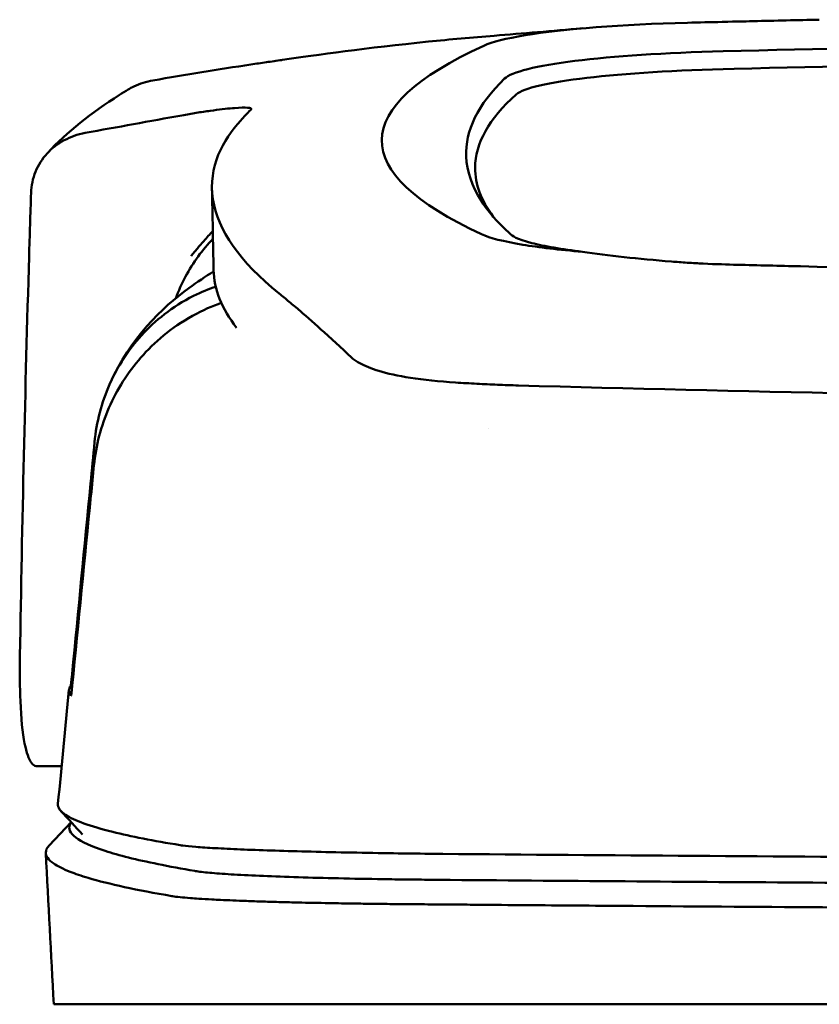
# Model space of a CAD drawing. Header units: millimetres. Extents: x 185 to 385, y 71 to 381.
# Tile 3 of 8: x 206 to 240, y 339 to 381. Entities that reach past the tile are written whole.
import ezdxf

# ---------------------------------------------------------------- set-up
doc = ezdxf.new("R2010")
doc.units = ezdxf.units.MM
doc.layers.add('Visible (ISO)', color=7, linetype='Continuous', lineweight=50)

msp = doc.modelspace()

# ---------------------------------------------------------------- linework, layer by layer
at = {"layer": 'Visible (ISO)'}
for p, q in [((239.132, 370.374), (239.14, 370.374)), ((225.319, 365.358), (225.329, 365.357)), ((207.591, 349.02), (206.545, 349.02)), ((207.062, 345.64), (208, 346.627)), ((207.256, 338.85), (212.606, 338.85)), ((212.63, 338.85), (223.595, 338.85)), ((223.684, 338.85), (223.595, 338.85)), ((223.684, 338.85), (285.328, 338.85))]:
    msp.add_line(p, q, dxfattribs=at)
for centre, major_axis, ratio, start_param, end_param in [((236.696, 379.479), (11.395, -0.001), 0.116501, 1.781282, 2.52747), ((339.78, 326.827), (-491.039, 0), 0.112496, 4.925773, 4.928853), ((236.88, 379.454), (11.62, -0.008), 0.117057, 2.527526, 2.891655), ((362.191, 375.776), (140.93, 0.029), 0.116446, 2.892175, 3.388046), ((285.228, 355.153), (225.492, 0.002), 0.110939, 1.570719, 1.791596), ((238.486, 378.233), (12.06, -0.005), 0.112737, 1.791766, 3.029303), ((285.25, 355.122), (-227.223, 0), 0.106767, 4.71241, 4.92951), ((238.879, 377.566), (11.958, 0), 0.106769, 1.787974, 3.024834), ((472.758, 375.58), (247.896, 0.399), 0.112494, 3.026338, 3.14596), ((471.511, 374.58), (-246.265, 0), 0.106767, 6.163675, 6.283184), ((542.234, 328.533), (-328.583, 44.868), 0.123507, 6.188163, 6.200241), ((1867.849, 334.829), (-1662.18, -0.149), 0.85466, 6.255847, 6.257756), ((236.999, 372.097), (11.832, 0.02), 0.1161, 3.386388, 3.747718), ((220.024, 366.545), (-8, 0), 0.941628, 5.682982, 5.950394), ((469.687, 370.274), (-255.609, 0), 0.112496, 0.002074, 0.087879), ((227.121, 366.878), (-7.019, -0.248), 0.209962, 0.510009, 0.541864), ((467.828, 352.25), (-259.925, 0), 0.034069, 6.258567, 6.308615), ((341.48, 393.269), (-131.694, -46.074), 0.097566, 0.177551, 0.181879), ((227.671, 344.998), (15.81, -0.255), 0.013999, 1.814143, 1.864666), ((216.999, 344.577), (4.064, -0.085), 0.06622, 3.560328, 3.573474), ((225.009, 344.316), (8.722, -0.051), 0.018129, 4.550228, 4.559677), ((212.325, 343.474), (-0.118, 0.018), 0.055246, 1.360606, 1.559875), ((224.781, 344.45), (9.456, 0.138), 0.140036, 4.558691, 4.567892)]:
    msp.add_ellipse(centre, major_axis=major_axis, ratio=ratio, start_param=start_param, end_param=end_param, dxfattribs=at)
for points, knots in [([(239.94, 380.909), (238.999, 380.888), (238.061, 380.867), (236.676, 380.835), (236.486, 380.831), (235.794, 380.814)], [-0.8458994, -0.8458994, -0.8458994, -0.8458994, -0.3752076, -0.3752076, -0.1515992, -0.1515992, -0.1515992, -0.1515992]), ([(217.024, 379.191), (218.472, 379.405), (220.627, 379.704), (224.176, 380.065), (225.115, 380.15), (226.059, 380.224)], [0, 0, 0, 0, 0.4392287, 0.4392287, 0.5941548, 0.5941548, 0.5941548, 0.5941548]), ([(215.674, 378.997), (214.977, 378.89), (214.281, 378.779), (212.886, 378.551), (212.189, 378.434), (211.492, 378.315)], [0.000028, 0.000028, 0.000028, 0.000028, 0.211767, 0.211767, 0.4239683, 0.4239683, 0.4239683, 0.4239683]), ([(215.677, 378.998), (215.676, 378.998), (215.676, 378.998), (215.675, 378.997), (215.674, 378.997), (215.674, 378.997)], [0.000000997, 0.000000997, 0.000000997, 0.000000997, 0.0001839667, 0.0001839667, 0.000312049, 0.000312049, 0.000312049, 0.000312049]), ([(216.991, 379.186), (216.771, 379.154), (216.552, 379.122), (216.113, 379.059), (215.893, 379.028), (215.677, 378.998)], [0, 0, 0, 0, 0.0665895, 0.0665895, 0.1345736, 0.1345736, 0.1345736, 0.1345736]), ([(210.44, 377.928), (210.515, 377.972), (210.592, 378.013), (210.93, 378.176), (211.207, 378.266), (211.492, 378.315)], [-0.1127941, -0.1127941, -0.1127941, -0.1127941, -0.0866991, -0.0866991, -0.0000252, -0.0000252, -0.0000252, -0.0000252]), ([(214.892, 377.13), (214.624, 377.107), (214.3, 377.069), (213.747, 376.991), (213.547, 376.961), (213.141, 376.895), (212.936, 376.86), (212.729, 376.822)], [0, 0, 0, 0, 0.1260356, 0.1260356, 0.192084, 0.192084, 0.2556621, 0.2556621, 0.2556621, 0.2556621]), ([(215.681, 377.074), (215.708, 377.114), (215.655, 377.14), (215.411, 377.161), (215.218, 377.156), (214.97, 377.136)], [0, 0, 0, 0, 0.1204642, 0.1204642, 0.2420244, 0.2420244, 0.2420244, 0.2420244]), ([(215.659, 377.049), (215.664, 377.053), (215.668, 377.058), (215.675, 377.066), (215.678, 377.07), (215.681, 377.074)], [0, 0, 0, 0, 0.01190192, 0.01190192, 0.02379969, 0.02379969, 0.02379969, 0.02379969]), ([(208.594, 376.07), (209.283, 376.196), (209.974, 376.322), (211.351, 376.572), (212.04, 376.697), (212.728, 376.822)], [0.0000116, 0.0000116, 0.0000116, 0.0000116, 0.2114776, 0.2114776, 0.4225254, 0.4225254, 0.4225254, 0.4225254]), ([(216.878, 369.213), (215.199, 370.568), (214.254, 371.922), (213.838, 374.636), (214.483, 375.76), (215.24, 376.609)], [0, 0, 0, 0, 3.35024, 3.35024, 6.902449, 6.902449, 6.902449, 6.902449]), ([(208.594, 376.07), (208.278, 376.013), (207.977, 375.906), (207.426, 375.609), (207.179, 375.419), (206.76, 374.964), (206.595, 374.697), (206.361, 374.126), (206.296, 373.82), (206.287, 373.512)], [-0.4076943, -0.4076943, -0.4076943, -0.4076943, -0.3108189, -0.3108189, -0.2123555, -0.2123555, -0.10788, -0.10788, -0.000002, -0.000002, -0.000002, -0.000002]), ([(224.865, 375.059), (224.89, 374.434), (225.102, 373.808), (225.744, 372.807), (226.053, 372.431), (226.526, 371.962), (226.624, 371.868), (226.853, 371.66), (226.99, 371.544), (228.194, 371.232), (228.927, 371.105), (229.83, 370.994)], [2.930381, 2.930381, 2.930381, 2.930381, 4.072753, 4.072753, 4.762452, 4.762452, 4.934856, 4.934856, 5.145284, 5.145284, 5.311389, 5.311389, 5.311389, 5.311389]), ([(214.047, 371.883), (213.92, 371.745), (213.791, 371.601), (213.571, 371.348), (213.479, 371.242), (213.237, 370.952), (213.127, 370.812), (213.116, 370.803)], [-0.01145823, -0.01145823, -0.01145823, -0.01145823, -0.00744532, -0.00744532, -0.00463647, -0.00463647, 0, 0, 0, 0]), ([(227.276, 371.298), (227.625, 371.24), (228.014, 371.185), (228.869, 371.083), (229.333, 371.036), (229.83, 370.994)], [-0.3736448, -0.3736448, -0.3736448, -0.3736448, -0.187366, -0.187366, -0.0000172, -0.0000172, -0.0000172, -0.0000172]), ([(229.83, 370.994), (230.371, 370.912), (230.965, 370.837), (232.242, 370.698), (232.919, 370.635), (233.63, 370.578)], [0.0000437, 0.0000437, 0.0000437, 0.0000437, 0.2355373, 0.2355373, 0.4693483, 0.4693483, 0.4693483, 0.4693483]), ([(206.203, 370.8), (206.119, 367.958), (206.044, 365.115), (205.915, 359.429), (205.859, 356.586), (205.814, 353.743)], [-1.996171, -1.996171, -1.996171, -1.996171, -0.998042, -0.998042, -0.000001, -0.000001, -0.000001, -0.000001]), ([(233.63, 370.578), (233.85, 370.561), (234.073, 370.544), (234.546, 370.514), (234.77, 370.501), (234.976, 370.491)], [0, 0, 0, 0, 0.0725125, 0.0725125, 0.1522142, 0.1522142, 0.1522142, 0.1522142]), ([(209.652, 365.358), (210.532, 367.326), (211.868, 368.594), (213.383, 369.707), (213.734, 369.941), (214.08, 370.151)], [0, 0, 0, 0, 1.483168, 1.483168, 1.942831, 1.942831, 1.942831, 1.942831]), ([(234.976, 370.491), (235.556, 370.463), (235.995, 370.451), (237.335, 370.418), (238.233, 370.396), (239.132, 370.374)], [0.1522142, 0.1522142, 0.1522142, 0.1522142, 0.3763363, 0.3763363, 0.8296812, 0.8296812, 0.8296812, 0.8296812]), ([(239.14, 370.374), (246.76, 370.186), (254.395, 370.046), (265.933, 369.905), (269.781, 369.87), (275.567, 369.834), (277.501, 369.825), (281.284, 369.813), (283.097, 369.81), (284.996, 369.81)], [0.000811, 0.000811, 0.000811, 0.000811, 2.334672, 2.334672, 3.49801, 3.49801, 4.08174, 4.08174, 4.638981, 4.638981, 4.638981, 4.638981]), ([(208.996, 362.866), (209.078, 363.719), (209.296, 364.555), (209.983, 366.105), (210.446, 366.813), (211.575, 368.049), (212.31, 368.649), (213.557, 369.273), (213.876, 369.403), (214.172, 369.504)], [-0.7441004, -0.7441004, -0.7441004, -0.7441004, -0.5496874, -0.5496874, -0.3565169, -0.3565169, -0.159797, -0.159797, -0.0894613, -0.0894613, -0.0894613, -0.0894613]), ([(216.878, 369.213), (217.018, 369.1), (217.163, 368.981), (217.462, 368.731), (217.617, 368.601), (217.776, 368.466)], [-0.5571002, -0.5571002, -0.5571002, -0.5571002, -0.2776825, -0.2776825, 0, 0, 0, 0]), ([(208.974, 361.879), (209.057, 362.722), (209.274, 363.552), (209.954, 365.115), (210.416, 365.84), (211.54, 367.125), (212.271, 367.756), (213.621, 368.504), (214.042, 368.683), (214.41, 368.814)], [0, 0, 0, 0, 0.2548242, 0.2548242, 0.5112444, 0.5112444, 0.772586, 0.772586, 0.8990175, 0.8990175, 0.8990175, 0.8990175]), ([(217.776, 368.466), (218.095, 368.196), (218.439, 367.887), (218.948, 367.425), (219.102, 367.285), (219.258, 367.142)], [-1.0557156, -1.0557156, -1.0557156, -1.0557156, -0.5320191, -0.5320191, -0.3144541, -0.3144541, -0.3144541, -0.3144541]), ([(220.244, 366.282), (220.179, 366.32), (220.12, 366.359), (220.012, 366.437), (219.965, 366.477), (219.923, 366.518)], [0, 0, 0, 0, 0.0612215, 0.0612215, 0.1224979, 0.1224979, 0.1224979, 0.1224979]), ([(220.244, 366.282), (220.346, 366.222), (220.462, 366.164), (220.721, 366.05), (220.864, 365.995), (221.02, 365.942)], [-0.1913093, -0.1913093, -0.1913093, -0.1913093, -0.095663, -0.095663, 0, 0, 0, 0]), ([(224.413, 365.41), (223.707, 365.455), (223.054, 365.523), (221.954, 365.694), (221.5, 365.792), (221.134, 365.905)], [0, 0, 0, 0, 0.2294851, 0.2294851, 0.4401307, 0.4401307, 0.4401307, 0.4401307]), ([(225.319, 365.358), (225.167, 365.366), (225.015, 365.374), (224.713, 365.392), (224.563, 365.401), (224.413, 365.41)], [0, 0, 0, 0, 0.04848689, 0.04848689, 0.0969233, 0.0969233, 0.0969233, 0.0969233]), ([(225.329, 365.357), (225.615, 365.342), (225.904, 365.329), (226.492, 365.305), (226.791, 365.295), (227.092, 365.286)], [-0.1838567, -0.1838567, -0.1838567, -0.1838567, -0.0928152, -0.0928152, 0, 0, 0, 0]), ([(284.919, 364.49), (275.234, 364.491), (265.555, 364.558), (246.226, 364.823), (236.597, 365.022), (227.092, 365.286)], [0.032666, 0.032666, 0.032666, 0.032666, 2.938218, 2.938218, 5.868286, 5.868286, 5.868286, 5.868286]), ([(208.041, 352.962), (208.302, 355.673), (208.564, 358.386), (208.825, 361.097), (208.882, 361.686), (208.939, 362.276), (208.996, 362.866)], [0.478961, 0.478961, 0.478961, 0.478961, 8.650914, 8.650914, 8.650914, 10.427614, 10.427614, 10.427614, 10.427614]), ([(208.046, 352.466), (208.312, 355.174), (208.579, 357.877), (208.846, 360.586), (208.889, 361.017), (208.931, 361.448), (208.974, 361.879)], [0.46186, 0.46186, 0.46186, 0.46186, 8.654063, 8.654063, 8.654063, 9.958979, 9.958979, 9.958979, 9.958979]), ([(205.814, 353.743), (205.802, 353.034), (205.808, 352.382), (205.862, 351.06), (205.923, 350.448), (206.09, 349.595), (206.188, 349.319), (206.366, 349.085), (206.431, 349.038), (206.516, 349.022), (206.53, 349.02), (206.545, 349.02)], [-1.124441, -1.124441, -1.124441, -1.124441, -0.875496, -0.875496, -0.555624, -0.555624, -0.282571, -0.282571, -0.140757, -0.140757, -0.112162, -0.112162, -0.112162, -0.112162]), ([(207.982, 352.468), (207.984, 352.47), (207.986, 352.482), (207.993, 352.526), (207.997, 352.557), (208.008, 352.644), (208.014, 352.698), (208.023, 352.779), (208.027, 352.815), (208.034, 352.888), (208.038, 352.925), (208.041, 352.962)], [-0.06600544, -0.06600544, -0.06600544, -0.06600544, -0.05210622, -0.05210622, -0.03882665, -0.03882665, -0.02244269, -0.02244269, -0.01122716, -0.01122716, 0, 0, 0, 0]), ([(207.987, 352.025), (207.989, 352.023), (207.991, 352.03), (207.998, 352.066), (208.003, 352.094), (208.013, 352.168), (208.019, 352.218), (208.028, 352.296), (208.031, 352.328), (208.038, 352.396), (208.042, 352.431), (208.046, 352.466)], [0, 0, 0, 0, 0.01799222, 0.01799222, 0.0374351, 0.0374351, 0.06445247, 0.06445247, 0.08202888, 0.08202888, 0.09959211, 0.09959211, 0.09959211, 0.09959211]), ([(207.436, 347.411), (207.421, 347.255), (207.53, 347.1), (207.761, 346.945), (208.126, 346.701), (208.801, 346.457), (209.777, 346.216), (210.546, 346.026), (211.505, 345.837), (212.65, 345.649)], [51.780318, 51.780318, 51.780318, 51.780318, 65.647729, 65.647729, 65.647729, 87.530305, 87.530305, 87.530305, 104.770272, 104.770272, 104.770272, 104.770272]), ([(208.004, 346.623), (207.985, 346.596), (207.969, 346.569), (207.956, 346.542), (207.866, 346.352), (207.946, 346.162), (208.195, 345.972), (208.443, 345.782), (208.861, 345.592), (209.447, 345.403), (210.033, 345.214), (210.788, 345.025), (211.708, 344.838), (212.188, 344.74), (212.713, 344.643), (213.283, 344.546)], [0.0467643, 0.0467643, 0.0467643, 0.0467643, 0.04907017, 0.04907017, 0.04907017, 0.06542689, 0.06542689, 0.06542689, 0.08178362, 0.08178362, 0.08178362, 0.09814034, 0.09814034, 0.09814034, 0.10666345, 0.10666345, 0.10666345, 0.10666345]), ([(207.062, 345.64), (206.965, 345.539), (206.917, 345.437), (206.915, 345.178), (207.027, 345.022), (207.423, 344.747), (207.657, 344.63), (208.176, 344.425), (208.434, 344.338), (209.167, 344.119), (209.685, 343.989), (210.877, 343.729), (211.549, 343.6), (212.3, 343.472)], [-6.22343, -6.22343, -6.22343, -6.22343, -5.351502, -5.351502, -4.007016, -4.007016, -3.000502, -3.000502, -2.247226, -2.247226, -1.120907, -1.120907, 0, 0, 0, 0]), ([(212.771, 345.63), (212.91, 345.611), (213.098, 345.593), (213.328, 345.574), (213.558, 345.556), (213.836, 345.537), (214.152, 345.52), (214.469, 345.502), (214.831, 345.485), (215.229, 345.468), (215.626, 345.451), (216.066, 345.435), (216.537, 345.42), (217.007, 345.404), (217.517, 345.389), (218.051, 345.376), (218.585, 345.362), (219.155, 345.349), (219.743, 345.337), (220.331, 345.325), (220.95, 345.314), (221.581, 345.304), (222.074, 345.297), (222.582, 345.29), (223.095, 345.284)], [0, 0, 0, 0, 1.921104, 1.921104, 1.921104, 3.842208, 3.842208, 3.842208, 5.763312, 5.763312, 5.763312, 7.684416, 7.684416, 7.684416, 9.60552, 9.60552, 9.60552, 11.526625, 11.526625, 11.526625, 13.447729, 13.447729, 13.447729, 14.949954, 14.949954, 14.949954, 14.949954]), ([(223.865, 345.274), (230.972, 345.213), (238.182, 345.163), (245.415, 345.123), (252.647, 345.084), (259.956, 345.055), (267.26, 345.037), (273.269, 345.022), (279.304, 345.015), (285.328, 345.015)], [0, 0, 0, 0, 21.882576, 21.882576, 21.882576, 43.765152, 43.765152, 43.765152, 61.766885, 61.766885, 61.766885, 61.766885]), ([(213.305, 344.542), (213.454, 344.517), (213.658, 344.493), (213.913, 344.47), (214.167, 344.446), (214.476, 344.423), (214.83, 344.401), (215.184, 344.38), (215.591, 344.359), (216.037, 344.339), (216.482, 344.319), (216.977, 344.301), (217.503, 344.284), (218.029, 344.267), (218.6, 344.251), (219.195, 344.237), (219.789, 344.223), (220.423, 344.21), (221.072, 344.2), (221.396, 344.194), (221.731, 344.189), (222.066, 344.185), (222.234, 344.183), (222.405, 344.181), (222.575, 344.179), (222.745, 344.177), (222.918, 344.175), (223.09, 344.173), (223.158, 344.172), (223.226, 344.172), (223.295, 344.171), (223.363, 344.17), (223.431, 344.17), (223.5, 344.169), (223.533, 344.169), (223.566, 344.168), (223.6, 344.168)], [0, 0, 0, 0, 0.00216284, 0.00216284, 0.00216284, 0.00432572, 0.00432572, 0.00432572, 0.0064886, 0.0064886, 0.0064886, 0.00865148, 0.00865148, 0.00865148, 0.01081436, 0.01081436, 0.01081436, 0.01297724, 0.01297724, 0.01297724, 0.01405868, 0.01405868, 0.01405868, 0.0145994, 0.0145994, 0.0145994, 0.01514012, 0.01514012, 0.01514012, 0.01535374, 0.01535374, 0.01535374, 0.01556736, 0.01556736, 0.01556736, 0.01567089, 0.01567089, 0.01567089, 0.01567089]), ([(223.681, 344.167), (228.968, 344.122), (234.308, 344.082), (239.668, 344.048), (245.028, 344.014), (250.43, 343.986), (255.841, 343.964), (261.253, 343.942), (266.695, 343.927), (272.134, 343.917), (276.527, 343.909), (280.929, 343.905), (285.328, 343.905)], [0, 0, 0, 0, 0.01635215, 0.01635215, 0.01635215, 0.03270429, 0.03270429, 0.03270429, 0.04905643, 0.04905643, 0.04905643, 0.06225952, 0.06225952, 0.06225952, 0.06225952]), ([(212.323, 343.468), (212.412, 343.454), (212.52, 343.441), (212.775, 343.414), (212.922, 343.401), (213.2, 343.38), (213.32, 343.371), (213.621, 343.351), (213.809, 343.34), (214.127, 343.323), (214.248, 343.317), (214.711, 343.294), (215.081, 343.279), (215.71, 343.256), (215.95, 343.247), (216.447, 343.232), (216.705, 343.224), (217.203, 343.211), (217.442, 343.205), (218.114, 343.189), (218.558, 343.18), (219.36, 343.165), (219.71, 343.159), (220.333, 343.15), (220.602, 343.146), (221.078, 343.14), (221.283, 343.138), (221.643, 343.134), (221.798, 343.132), (222.069, 343.13), (222.186, 343.129), (222.477, 343.126), (222.652, 343.125), (223.002, 343.122), (223.177, 343.121), (223.353, 343.12)], [-1.679207, -1.679207, -1.679207, -1.679207, -1.548784, -1.548784, -1.41563, -1.41563, -1.32558, -1.32558, -1.204178, -1.204178, -1.134257, -1.134257, -0.946443, -0.946443, -0.838704, -0.838704, -0.731055, -0.731055, -0.637098, -0.637098, -0.473724, -0.473724, -0.352581, -0.352581, -0.262746, -0.262746, -0.196047, -0.196047, -0.146434, -0.146434, -0.109476, -0.109476, -0.054468, -0.054468, 0, 0, 0, 0]), ([(223.439, 343.119), (223.508, 343.119), (223.598, 343.118), (223.794, 343.116), (223.883, 343.115), (224.149, 343.113), (224.326, 343.112), (224.859, 343.107), (225.214, 343.104), (226.281, 343.095), (226.993, 343.089), (229.132, 343.072), (230.561, 343.061), (234.859, 343.029), (237.735, 343.01), (242.546, 342.98), (244.475, 342.969), (248.985, 342.945), (251.568, 342.933), (256.745, 342.911), (259.337, 342.901), (265.825, 342.88), (269.724, 342.871), (275.578, 342.862), (277.529, 342.86), (281.429, 342.856), (283.378, 342.856), (285.328, 342.856)], [-6.255822, -6.255822, -6.255822, -6.255822, -6.222837, -6.222837, -6.195433, -6.195433, -6.140619, -6.140619, -6.030972, -6.030972, -5.8116, -5.8116, -5.372567, -5.372567, -4.493566, -4.493566, -3.9071, -3.9071, -3.124844, -3.124844, -2.342742, -2.342742, -1.17034, -1.17034, -0.584842, -0.584842, 0, 0, 0, 0])]:
    msp.add_open_spline(points, degree=3, knots=knots, dxfattribs=at)
for points in [[(226.059, 380.225), (227.278, 380.321), (228.528, 380.425), (229.837, 380.54)], [(217.024, 379.191), (217.013, 379.19), (217.002, 379.188), (216.991, 379.186)], [(206.983, 375.205), (207.828, 376.116), (208.858, 376.928), (210.056, 377.692)], [(210.056, 377.692), (210.183, 377.773), (210.311, 377.852), (210.44, 377.928)], [(214.97, 377.136), (214.945, 377.134), (214.919, 377.132), (214.892, 377.13)], [(225.245, 374.58), (225.245, 373.884), (225.504, 373.188), (226.021, 372.494)], [(214.078, 370.215), (214.057, 371.378), (214.035, 372.542), (214.011, 373.705)], [(214.054, 371.549), (213.832, 371.32), (213.619, 371.07), (213.422, 370.8)], [(219.258, 367.142), (219.483, 366.936), (219.708, 366.725), (219.923, 366.518)], [(225.808, 363.429), (225.808, 363.429), (225.808, 363.429), (225.808, 363.429)], [(208.094, 352.961), (208.077, 352.961), (208.059, 352.962), (208.041, 352.962)], [(207.436, 347.411), (207.592, 349.033), (207.749, 350.656), (207.905, 352.279)], [(208.478, 346.101), (208.174, 346.436), (207.869, 346.771), (207.564, 347.107)], [(207.256, 338.85), (207.143, 341.006), (207.03, 343.161), (206.916, 345.316)]]:
    msp.add_open_spline(points, degree=3, dxfattribs=at)

doc.saveas('drawing.dxf')
